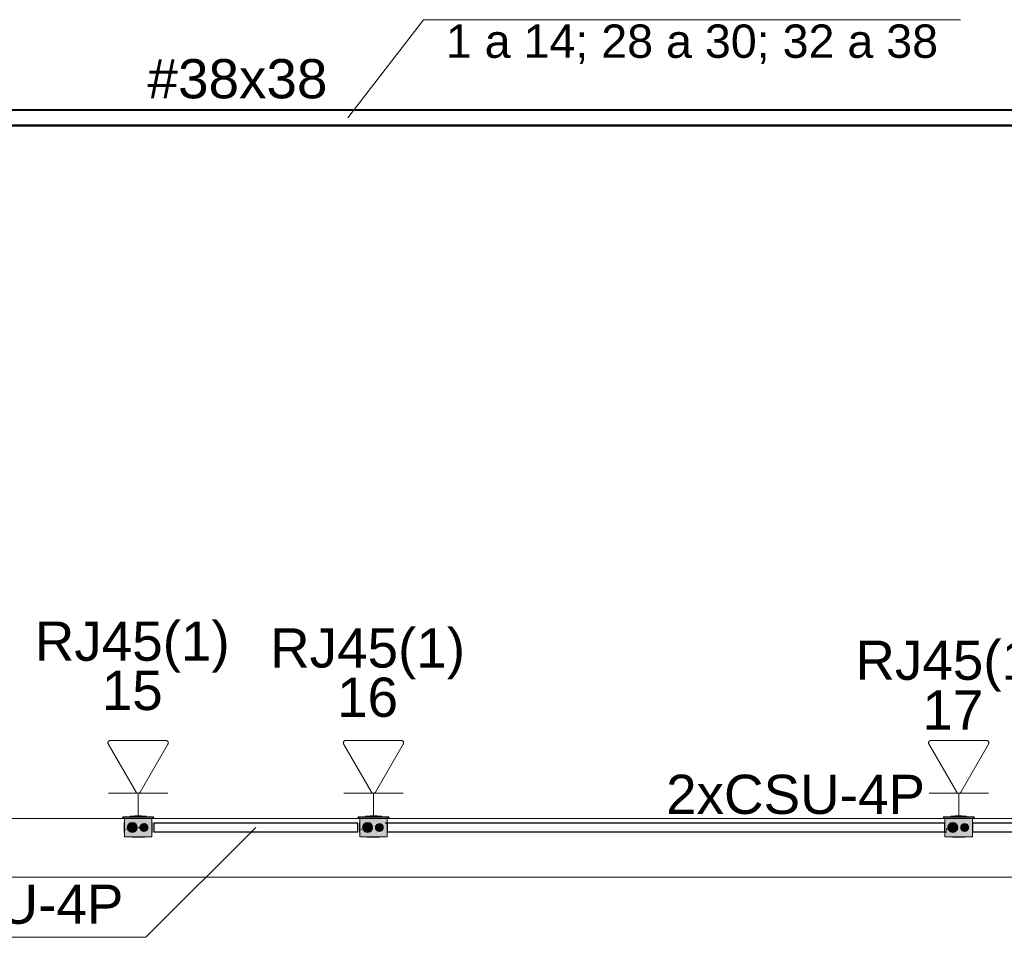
# Model space of a CAD drawing. Header units: millimetres. Extents: x 4476663 to 4477054, y -30323851 to -30323414.
# Tile 108 of 256: x 4476938.38 to 4476943.4, y -30323787.91 to -30323783.23. Entities that reach past the tile are written whole.
import ezdxf

# ---------------------------------------------------------------- set-up
doc = ezdxf.new("R2010")
doc.units = ezdxf.units.MM
doc.linetypes.add('NULL', pattern=[0])
for name, color, linetype, lineweight in [('CE-Caixa', 9, 'Continuous', 18), ('CE-Condutos (Baixa)', 6, 'Continuous', 25), ('CE-Condutos (Teto)', 1, 'Continuous', 25), ('CE-PT Dados', 7, 'Continuous', 5), ('CE-Textos conduto', 7, 'Continuous', 9), ('CE-Textos fios', 7, 'Continuous', 9), ('IFC-Caixa de passagem-Contorno', 44, 'Continuous', 5), ('IFC-Parede-Contorno', 42, 'Continuous', 5), ('Textos', 7, 'Continuous', 9)]:
    doc.layers.add(name, color=color, linetype=linetype, lineweight=lineweight)
doc.styles.add('ARIAL', font='arial.ttf')

msp = doc.modelspace()

# ---------------------------------------------------------------- hatches: boundary and pattern name
at = {"layer": 'CE-Caixa', "linetype": 'Continuous'}
for points in [[(4476939.0561, -30323787.2918), (4476938.9101, -30323787.2918), (4476938.9031, -30323787.2978), (4476939.0631, -30323787.2978)], [(4476938.9131, -30323787.2978), (4476938.9131, -30323787.3928), (4476938.9455, -30323787.3708), (4476938.9313, -30323787.3598), (4476938.9368, -30323787.3354), (4476938.9424, -30323787.3346), (4476938.9531, -30323787.3203), (4476938.9656, -30323787.3316), (4476938.9727, -30323787.3306), (4476938.9666, -30323787.356), (4476938.9956, -30323787.3357), (4476939.0531, -30323787.2978)], [(4476938.9817, -30323787.3462), (4476938.9131, -30323787.3928), (4476939.0531, -30323787.3928), (4476939.0531, -30323787.2978), (4476939.0199, -30323787.3203), (4476939.0187, -30323787.3646), (4476938.9921, -30323787.3528)], [(4476938.9595, -30323787.3694), (4476938.9747, -30323787.3578), (4476938.9772, -30323787.3388), (4476938.9656, -30323787.3236), (4476938.9466, -30323787.3211), (4476938.9314, -30323787.3328), (4476938.9289, -30323787.3518), (4476938.9406, -30323787.3669)], [(4476939.0127, -30323787.2918), (4476939.0235, -30323787.2878), (4476938.9427, -30323787.2878), (4476938.9427, -30323787.2918)], [(4476938.9656, -30323787.2878), (4476938.9984, -30323787.2878), (4476939.0006, -30323787.2858), (4476938.9656, -30323787.2858)], [(4476938.9817, -30323787.3462), (4476938.9921, -30323787.3528), (4476939.0151, -30323787.3236)], [(4476939.0304, -30323787.3553), (4476939.0304, -30323787.3353), (4476939.0131, -30323787.3253), (4476938.9958, -30323787.3353), (4476938.9958, -30323787.3553), (4476939.0131, -30323787.3653)], [(4476939.0185, -30323787.3646), (4476939.0199, -30323787.3203), (4476939.0151, -30323787.3236)], [(4476940.2555, -30323787.2918), (4476940.1095, -30323787.2918), (4476940.1026, -30323787.2978), (4476940.2626, -30323787.2978)], [(4476940.207, -30323787.3199), (4476940.2118, -30323787.3254), (4476940.2525, -30323787.2978), (4476940.1125, -30323787.2978), (4476940.1125, -30323787.3928), (4476940.145, -30323787.3708), (4476940.1292, -30323787.3625), (4476940.1362, -30323787.3354), (4476940.1418, -30323787.3346), (4476940.1525, -30323787.3203), (4476940.165, -30323787.3316), (4476940.1721, -30323787.3306), (4476940.166, -30323787.356), (4476940.1929, -30323787.3382), (4476940.1908, -30323787.3282)], [(4476940.2023, -30323787.3782), (4476940.1608, -30323787.3703), (4476940.2087, -30323787.3828), (4476940.1891, -30323787.3883), (4476940.1832, -30323787.3928), (4476940.2525, -30323787.3928), (4476940.2525, -30323787.2978), (4476940.1497, -30323787.3676), (4476940.2089, -30323787.3676), (4476940.2297, -30323787.3554), (4476940.1992, -30323787.3601), (4476940.231, -30323787.3524), (4476940.2089, -30323787.3676), (4476940.1497, -30323787.3676), (4476940.1125, -30323787.3928), (4476940.1832, -30323787.3928), (4476940.2083, -30323787.3833), (4476940.1608, -30323787.3703), (4476940.2023, -30323787.3782), (4476940.2095, -30323787.3726), (4476940.2354, -30323787.3676)], [(4476940.159, -30323787.3694), (4476940.1741, -30323787.3578), (4476940.1766, -30323787.3388), (4476940.165, -30323787.3236), (4476940.146, -30323787.3211), (4476940.1308, -30323787.3328), (4476940.1283, -30323787.3518), (4476940.14, -30323787.3669)], [(4476940.1935, -30323787.2918), (4476940.2229, -30323787.2878), (4476940.1421, -30323787.2878), (4476940.1421, -30323787.2918)], [(4476940.165, -30323787.2878), (4476940.1978, -30323787.2878), (4476940.2, -30323787.2858), (4476940.165, -30323787.2858)], [(4476940.2298, -30323787.3553), (4476940.2298, -30323787.3353), (4476940.2125, -30323787.3253), (4476940.1952, -30323787.3353), (4476940.1952, -30323787.3553), (4476940.2125, -30323787.3653)], [(4476943.2381, -30323787.2918), (4476943.0921, -30323787.2918), (4476943.0852, -30323787.2978), (4476943.2452, -30323787.2978)], [(4476943.1818, -30323787.3601), (4476943.2136, -30323787.3524), (4476943.22, -30323787.308), (4476943.1323, -30323787.3676), (4476943.1247, -30323787.3676), (4476943.1247, -30323787.3551), (4476943.1131, -30323787.3361), (4476943.1247, -30323787.3346), (4476943.1247, -30323787.323), (4476943.1476, -30323787.323), (4476943.1495, -30323787.3553), (4476943.1755, -30323787.3382), (4476943.181, -30323787.3312), (4476943.2351, -30323787.2978), (4476943.1995, -30323787.3169), (4476943.1476, -30323787.3178), (4476943.1573, -30323787.3203), (4476943.1984, -30323787.3178), (4476943.2351, -30323787.2978), (4476943.0951, -30323787.2978), (4476943.0951, -30323787.3928), (4476943.1659, -30323787.3928), (4476943.2211, -30323787.3905), (4476943.2195, -30323787.3781), (4476943.2049, -30323787.3778), (4476943.2252, -30323787.3858), (4476943.1969, -30323787.3928), (4476943.2351, -30323787.3928), (4476943.2351, -30323787.3005), (4476943.22, -30323787.308), (4476943.2138, -30323787.3552), (4476943.1818, -30323787.3601), (4476943.1916, -30323787.3676)], [(4476943.1416, -30323787.3694), (4476943.1568, -30323787.3578), (4476943.1593, -30323787.3388), (4476943.1476, -30323787.3236), (4476943.1286, -30323787.3211), (4476943.1135, -30323787.3328), (4476943.111, -30323787.3518), (4476943.1226, -30323787.3669)], [(4476943.1247, -30323787.2878), (4476943.1247, -30323787.2918), (4476943.1761, -30323787.2918), (4476943.2055, -30323787.2878)], [(4476943.1476, -30323787.2878), (4476943.1804, -30323787.2878), (4476943.1826, -30323787.2858), (4476943.1476, -30323787.2858)], [(4476943.2124, -30323787.3553), (4476943.2124, -30323787.3353), (4476943.1951, -30323787.3253), (4476943.1778, -30323787.3353), (4476943.1778, -30323787.3553), (4476943.1951, -30323787.3653)]]:
    msp.add_hatch(color=163, dxfattribs=at).paths.add_polyline_path(points)

# ---------------------------------------------------------------- linework, layer by layer
at = {"layer": 'CE-Caixa'}
for p, q in [((4476938.9101, -30323787.2918), (4476938.9031, -30323787.2978)), ((4476938.9031, -30323787.2978), (4476938.9131, -30323787.2978)), ((4476938.9427, -30323787.2918), (4476938.9101, -30323787.2918)), ((4476938.9115, -30323787.3203), (4476938.9115, -30323787.3211)), ((4476938.9131, -30323787.3203), (4476938.9115, -30323787.3203)), ((4476938.9115, -30323787.3211), (4476938.9115, -30323787.3236)), ((4476938.9115, -30323787.3236), (4476938.9115, -30323787.3276)), ((4476938.9115, -30323787.3276), (4476938.9115, -30323787.3328)), ((4476938.9131, -30323787.2978), (4476938.9427, -30323787.2978)), ((4476938.9131, -30323787.2978), (4476938.9131, -30323787.3121)), ((4476938.9207, -30323787.2978), (4476938.9131, -30323787.2978)), ((4476938.9131, -30323787.3121), (4476938.9131, -30323787.3178)), ((4476938.9131, -30323787.3178), (4476938.9131, -30323787.3203)), ((4476938.9131, -30323787.3203), (4476938.9131, -30323787.3385)), ((4476938.9427, -30323787.2978), (4476938.9207, -30323787.2978)), ((4476938.9354, -30323787.3276), (4476938.9314, -30323787.3328)), ((4476938.9406, -30323787.3236), (4476938.9354, -30323787.3276)), ((4476938.9466, -30323787.3211), (4476938.9406, -30323787.3236)), ((4476938.9427, -30323787.2878), (4476938.9427, -30323787.2918)), ((4476938.9656, -30323787.2878), (4476938.9427, -30323787.2878)), ((4476938.9656, -30323787.2918), (4476938.9427, -30323787.2918)), ((4476938.9427, -30323787.2978), (4476938.9656, -30323787.2978)), ((4476938.95, -30323787.2978), (4476938.9427, -30323787.2978)), ((4476938.9531, -30323787.3203), (4476938.9466, -30323787.3211)), ((4476938.9656, -30323787.2978), (4476938.95, -30323787.2978)), ((4476938.9595, -30323787.3211), (4476938.9531, -30323787.3203)), ((4476938.9656, -30323787.3236), (4476938.9595, -30323787.3211)), ((4476939.0006, -30323787.2858), (4476938.9656, -30323787.2858)), ((4476938.9656, -30323787.2858), (4476938.9656, -30323787.2878)), ((4476939.0006, -30323787.2878), (4476938.9656, -30323787.2878)), ((4476939.0006, -30323787.2918), (4476938.9656, -30323787.2918)), ((4476938.9656, -30323787.2978), (4476939.0006, -30323787.2978)), ((4476939.0006, -30323787.2978), (4476938.9656, -30323787.2978)), ((4476938.9707, -30323787.3276), (4476938.9656, -30323787.3236)), ((4476938.9747, -30323787.3328), (4476938.9707, -30323787.3276)), ((4476939.0031, -30323787.328), (4476938.9989, -30323787.3312)), ((4476939.0006, -30323787.2878), (4476939.0006, -30323787.2858)), ((4476939.0235, -30323787.2878), (4476939.0006, -30323787.2878)), ((4476939.0235, -30323787.2918), (4476939.0006, -30323787.2918)), ((4476939.0006, -30323787.2978), (4476939.0235, -30323787.2978)), ((4476939.0113, -30323787.2978), (4476939.0006, -30323787.2978)), ((4476939.0079, -30323787.326), (4476939.0031, -30323787.328)), ((4476939.0131, -30323787.3253), (4476939.0079, -30323787.326)), ((4476939.0235, -30323787.2978), (4476939.0113, -30323787.2978)), ((4476939.0182, -30323787.326), (4476939.0131, -30323787.3253)), ((4476939.0231, -30323787.328), (4476939.0182, -30323787.326)), ((4476939.0272, -30323787.3312), (4476939.0231, -30323787.328)), ((4476939.0235, -30323787.2918), (4476939.0235, -30323787.2878)), ((4476939.0561, -30323787.2918), (4476939.0235, -30323787.2918)), ((4476939.0235, -30323787.2978), (4476939.0531, -30323787.2978)), ((4476939.0245, -30323787.2978), (4476939.0235, -30323787.2978)), ((4476939.0423, -30323787.2978), (4476939.0245, -30323787.2978)), ((4476939.0531, -30323787.2978), (4476939.0423, -30323787.2978)), ((4476939.0531, -30323787.2978), (4476939.0631, -30323787.2978)), ((4476939.0531, -30323787.3005), (4476939.0531, -30323787.2978)), ((4476939.0531, -30323787.3203), (4476939.0531, -30323787.3005)), ((4476939.0531, -30323787.3258), (4476939.0531, -30323787.3203)), ((4476939.0547, -30323787.3203), (4476939.0531, -30323787.3203)), ((4476939.0531, -30323787.3396), (4476939.0531, -30323787.3258)), ((4476939.0547, -30323787.3211), (4476939.0547, -30323787.3203)), ((4476939.0547, -30323787.3236), (4476939.0547, -30323787.3211)), ((4476939.0547, -30323787.3276), (4476939.0547, -30323787.3236)), ((4476939.0547, -30323787.3328), (4476939.0547, -30323787.3276)), ((4476939.0631, -30323787.2978), (4476939.0561, -30323787.2918)), ((4476940.1095, -30323787.2918), (4476940.1026, -30323787.2978)), ((4476940.1026, -30323787.2978), (4476940.1125, -30323787.2978)), ((4476940.1421, -30323787.2918), (4476940.1095, -30323787.2918)), ((4476940.1109, -30323787.3203), (4476940.1109, -30323787.3211)), ((4476940.1125, -30323787.3203), (4476940.1109, -30323787.3203)), ((4476940.1109, -30323787.3211), (4476940.1109, -30323787.3236)), ((4476940.1109, -30323787.3236), (4476940.1109, -30323787.3276)), ((4476940.1109, -30323787.3276), (4476940.1109, -30323787.3328)), ((4476940.1125, -30323787.2978), (4476940.1421, -30323787.2978)), ((4476940.1125, -30323787.2978), (4476940.1125, -30323787.3121)), ((4476940.1201, -30323787.2978), (4476940.1125, -30323787.2978)), ((4476940.1125, -30323787.3121), (4476940.1125, -30323787.3178)), ((4476940.1125, -30323787.3178), (4476940.1125, -30323787.3203)), ((4476940.1125, -30323787.3203), (4476940.1125, -30323787.3385)), ((4476940.1421, -30323787.2978), (4476940.1201, -30323787.2978)), ((4476940.1348, -30323787.3276), (4476940.1308, -30323787.3328)), ((4476940.14, -30323787.3236), (4476940.1348, -30323787.3276)), ((4476940.146, -30323787.3211), (4476940.14, -30323787.3236)), ((4476940.1421, -30323787.2878), (4476940.1421, -30323787.2918)), ((4476940.165, -30323787.2878), (4476940.1421, -30323787.2878)), ((4476940.165, -30323787.2918), (4476940.1421, -30323787.2918)), ((4476940.1421, -30323787.2978), (4476940.165, -30323787.2978)), ((4476940.1494, -30323787.2978), (4476940.1421, -30323787.2978)), ((4476940.1525, -30323787.3203), (4476940.146, -30323787.3211)), ((4476940.165, -30323787.2978), (4476940.1494, -30323787.2978)), ((4476940.159, -30323787.3211), (4476940.1525, -30323787.3203)), ((4476940.165, -30323787.3236), (4476940.159, -30323787.3211)), ((4476940.2, -30323787.2858), (4476940.165, -30323787.2858)), ((4476940.165, -30323787.2858), (4476940.165, -30323787.2878)), ((4476940.2, -30323787.2878), (4476940.165, -30323787.2878)), ((4476940.2, -30323787.2918), (4476940.165, -30323787.2918)), ((4476940.165, -30323787.2978), (4476940.2, -30323787.2978)), ((4476940.2, -30323787.2978), (4476940.165, -30323787.2978)), ((4476940.1702, -30323787.3276), (4476940.165, -30323787.3236)), ((4476940.1741, -30323787.3328), (4476940.1702, -30323787.3276)), ((4476940.2025, -30323787.328), (4476940.1983, -30323787.3312)), ((4476940.2, -30323787.2878), (4476940.2, -30323787.2858)), ((4476940.2229, -30323787.2878), (4476940.2, -30323787.2878)), ((4476940.2229, -30323787.2918), (4476940.2, -30323787.2918)), ((4476940.2, -30323787.2978), (4476940.2229, -30323787.2978)), ((4476940.2107, -30323787.2978), (4476940.2, -30323787.2978)), ((4476940.2073, -30323787.326), (4476940.2025, -30323787.328)), ((4476940.2125, -30323787.3253), (4476940.2073, -30323787.326)), ((4476940.2229, -30323787.2978), (4476940.2107, -30323787.2978)), ((4476940.2177, -30323787.326), (4476940.2125, -30323787.3253)), ((4476940.2225, -30323787.328), (4476940.2177, -30323787.326)), ((4476940.2266, -30323787.3312), (4476940.2225, -30323787.328)), ((4476940.2229, -30323787.2918), (4476940.2229, -30323787.2878)), ((4476940.2555, -30323787.2918), (4476940.2229, -30323787.2918)), ((4476940.2229, -30323787.2978), (4476940.2525, -30323787.2978)), ((4476940.224, -30323787.2978), (4476940.2229, -30323787.2978)), ((4476940.2417, -30323787.2978), (4476940.224, -30323787.2978)), ((4476940.2525, -30323787.2978), (4476940.2417, -30323787.2978)), ((4476940.2525, -30323787.2978), (4476940.2626, -30323787.2978)), ((4476940.2525, -30323787.3006), (4476940.2525, -30323787.2978)), ((4476940.2525, -30323787.3203), (4476940.2525, -30323787.3006)), ((4476940.2525, -30323787.323), (4476940.2525, -30323787.3203)), ((4476940.2541, -30323787.3203), (4476940.2525, -30323787.3203)), ((4476940.2525, -30323787.3258), (4476940.2525, -30323787.323)), ((4476940.2525, -30323787.3396), (4476940.2525, -30323787.3258)), ((4476940.2541, -30323787.3211), (4476940.2541, -30323787.3203)), ((4476940.2541, -30323787.323), (4476940.2541, -30323787.3211)), ((4476940.2541, -30323787.3236), (4476940.2541, -30323787.323)), ((4476940.2541, -30323787.3276), (4476940.2541, -30323787.3236)), ((4476940.2541, -30323787.3328), (4476940.2541, -30323787.3276)), ((4476940.2626, -30323787.2978), (4476940.2555, -30323787.2918)), ((4476943.0921, -30323787.2918), (4476943.0852, -30323787.2978)), ((4476943.0852, -30323787.2978), (4476943.0951, -30323787.2978)), ((4476943.1247, -30323787.2918), (4476943.0921, -30323787.2918)), ((4476943.0935, -30323787.3203), (4476943.0935, -30323787.3211)), ((4476943.0951, -30323787.3203), (4476943.0935, -30323787.3203)), ((4476943.0935, -30323787.3211), (4476943.0935, -30323787.323)), ((4476943.0935, -30323787.323), (4476943.0935, -30323787.3236)), ((4476943.0935, -30323787.3236), (4476943.0935, -30323787.3276)), ((4476943.0935, -30323787.3276), (4476943.0935, -30323787.3328)), ((4476943.0951, -30323787.2978), (4476943.1247, -30323787.2978)), ((4476943.1027, -30323787.2978), (4476943.0951, -30323787.2978)), ((4476943.0951, -30323787.2978), (4476943.0951, -30323787.3121)), ((4476943.0951, -30323787.3121), (4476943.0951, -30323787.3178)), ((4476943.0951, -30323787.3178), (4476943.0951, -30323787.3203)), ((4476943.0951, -30323787.3203), (4476943.0951, -30323787.323)), ((4476943.0951, -30323787.323), (4476943.0951, -30323787.3385)), ((4476943.1052, -30323787.2978), (4476943.1027, -30323787.2978)), ((4476943.1247, -30323787.2978), (4476943.1052, -30323787.2978)), ((4476943.1174, -30323787.3276), (4476943.1135, -30323787.3328)), ((4476943.1226, -30323787.3236), (4476943.1174, -30323787.3276)), ((4476943.1286, -30323787.3211), (4476943.1226, -30323787.3236)), ((4476943.1247, -30323787.2878), (4476943.1247, -30323787.2918)), ((4476943.1476, -30323787.2878), (4476943.1247, -30323787.2878)), ((4476943.1476, -30323787.2918), (4476943.1247, -30323787.2918)), ((4476943.1247, -30323787.2978), (4476943.1476, -30323787.2978)), ((4476943.132, -30323787.2978), (4476943.1247, -30323787.2978)), ((4476943.1351, -30323787.3203), (4476943.1286, -30323787.3211)), ((4476943.1476, -30323787.2978), (4476943.132, -30323787.2978)), ((4476943.1416, -30323787.3211), (4476943.1351, -30323787.3203)), ((4476943.1476, -30323787.3236), (4476943.1416, -30323787.3211)), ((4476943.1826, -30323787.2858), (4476943.1476, -30323787.2858)), ((4476943.1476, -30323787.2858), (4476943.1476, -30323787.2878)), ((4476943.1826, -30323787.2878), (4476943.1476, -30323787.2878)), ((4476943.1826, -30323787.2918), (4476943.1476, -30323787.2918)), ((4476943.1476, -30323787.2978), (4476943.1826, -30323787.2978)), ((4476943.1826, -30323787.2978), (4476943.1476, -30323787.2978)), ((4476943.1528, -30323787.3276), (4476943.1476, -30323787.3236)), ((4476943.1568, -30323787.3328), (4476943.1528, -30323787.3276)), ((4476943.1851, -30323787.328), (4476943.181, -30323787.3312)), ((4476943.1826, -30323787.2878), (4476943.1826, -30323787.2858)), ((4476943.2055, -30323787.2878), (4476943.1826, -30323787.2878)), ((4476943.2055, -30323787.2918), (4476943.1826, -30323787.2918)), ((4476943.1826, -30323787.2978), (4476943.2055, -30323787.2978)), ((4476943.1933, -30323787.2978), (4476943.1826, -30323787.2978)), ((4476943.1899, -30323787.326), (4476943.1851, -30323787.328)), ((4476943.1951, -30323787.3253), (4476943.1899, -30323787.326)), ((4476943.2055, -30323787.2978), (4476943.1933, -30323787.2978)), ((4476943.2003, -30323787.326), (4476943.1951, -30323787.3253)), ((4476943.2051, -30323787.328), (4476943.2003, -30323787.326)), ((4476943.2093, -30323787.3312), (4476943.2051, -30323787.328)), ((4476943.2055, -30323787.2918), (4476943.2055, -30323787.2878)), ((4476943.2381, -30323787.2918), (4476943.2055, -30323787.2918)), ((4476943.2055, -30323787.2978), (4476943.2351, -30323787.2978)), ((4476943.2066, -30323787.2978), (4476943.2055, -30323787.2978)), ((4476943.2244, -30323787.2978), (4476943.2066, -30323787.2978)), ((4476943.2351, -30323787.2978), (4476943.2244, -30323787.2978)), ((4476943.2351, -30323787.2978), (4476943.2452, -30323787.2978)), ((4476943.2351, -30323787.3005), (4476943.2351, -30323787.2978)), ((4476943.2351, -30323787.3203), (4476943.2351, -30323787.3005)), ((4476943.2351, -30323787.323), (4476943.2351, -30323787.3203)), ((4476943.2367, -30323787.3203), (4476943.2351, -30323787.3203)), ((4476943.2351, -30323787.3258), (4476943.2351, -30323787.323)), ((4476943.2351, -30323787.3396), (4476943.2351, -30323787.3258)), ((4476943.2367, -30323787.3211), (4476943.2367, -30323787.3203)), ((4476943.2367, -30323787.323), (4476943.2367, -30323787.3211)), ((4476943.2367, -30323787.3236), (4476943.2367, -30323787.323)), ((4476943.2367, -30323787.3276), (4476943.2367, -30323787.3236)), ((4476943.2367, -30323787.3328), (4476943.2367, -30323787.3276)), ((4476943.2452, -30323787.2978), (4476943.2381, -30323787.2918)), ((4476938.9115, -30323787.3328), (4476938.9115, -30323787.3388)), ((4476938.9115, -30323787.3388), (4476938.9115, -30323787.3453)), ((4476938.9115, -30323787.3453), (4476938.9115, -30323787.3518)), ((4476938.9115, -30323787.3518), (4476938.9115, -30323787.3578)), ((4476938.9115, -30323787.3578), (4476938.9115, -30323787.363)), ((4476938.9115, -30323787.363), (4476938.9115, -30323787.3669)), ((4476938.9115, -30323787.3669), (4476938.9115, -30323787.3694)), ((4476938.9115, -30323787.3694), (4476938.9115, -30323787.3703)), ((4476938.9115, -30323787.3703), (4476938.9131, -30323787.3703)), ((4476938.9131, -30323787.3385), (4476938.9131, -30323787.3458)), ((4476938.9131, -30323787.3458), (4476938.9131, -30323787.3555)), ((4476938.9131, -30323787.3555), (4476938.9131, -30323787.3651)), ((4476938.9131, -30323787.3651), (4476938.9131, -30323787.3703)), ((4476938.9131, -30323787.3703), (4476938.9131, -30323787.3928)), ((4476938.9207, -30323787.3578), (4476938.9207, -30323787.3518)), ((4476938.9289, -30323787.3388), (4476938.9281, -30323787.3453)), ((4476938.9281, -30323787.3453), (4476938.9289, -30323787.3518)), ((4476938.9314, -30323787.3328), (4476938.9289, -30323787.3388)), ((4476938.9289, -30323787.3518), (4476938.9314, -30323787.3578)), ((4476938.9314, -30323787.3578), (4476938.9354, -30323787.363)), ((4476938.9354, -30323787.363), (4476938.9406, -30323787.3669)), ((4476938.9406, -30323787.3669), (4476938.9466, -30323787.3694)), ((4476938.9466, -30323787.3694), (4476938.9531, -30323787.3703)), ((4476938.9531, -30323787.3703), (4476938.9595, -30323787.3694)), ((4476938.9595, -30323787.3694), (4476938.9656, -30323787.3669)), ((4476938.9656, -30323787.3669), (4476938.9707, -30323787.363)), ((4476938.9707, -30323787.363), (4476938.9747, -30323787.3578)), ((4476938.9772, -30323787.3388), (4476938.9747, -30323787.3328)), ((4476938.9747, -30323787.3578), (4476938.9772, -30323787.3518)), ((4476938.9781, -30323787.3453), (4476938.9772, -30323787.3388)), ((4476938.9772, -30323787.3518), (4476938.9781, -30323787.3453)), ((4476938.9938, -30323787.3401), (4476938.9931, -30323787.3453)), ((4476938.9931, -30323787.3453), (4476938.9938, -30323787.3505)), ((4476938.9958, -30323787.3353), (4476938.9938, -30323787.3401)), ((4476938.9938, -30323787.3505), (4476938.9958, -30323787.3553)), ((4476938.9989, -30323787.3312), (4476938.9958, -30323787.3353)), ((4476938.9958, -30323787.3553), (4476938.9989, -30323787.3594)), ((4476938.9989, -30323787.3594), (4476939.0031, -30323787.3626)), ((4476939.0031, -30323787.3626), (4476939.0079, -30323787.3646)), ((4476939.0079, -30323787.3646), (4476939.0131, -30323787.3653)), ((4476939.0131, -30323787.3653), (4476939.0182, -30323787.3646)), ((4476939.0182, -30323787.3646), (4476939.0231, -30323787.3626)), ((4476939.0231, -30323787.3626), (4476939.0272, -30323787.3594)), ((4476939.0304, -30323787.3353), (4476939.0272, -30323787.3312)), ((4476939.0272, -30323787.3594), (4476939.0304, -30323787.3553)), ((4476939.0324, -30323787.3401), (4476939.0304, -30323787.3353)), ((4476939.0304, -30323787.3553), (4476939.0324, -30323787.3505)), ((4476939.0331, -30323787.3453), (4476939.0324, -30323787.3401)), ((4476939.0324, -30323787.3505), (4476939.0331, -30323787.3453)), ((4476939.0531, -30323787.36), (4476939.0531, -30323787.3396)), ((4476939.0531, -30323787.3703), (4476939.0531, -30323787.36)), ((4476939.0531, -30323787.3858), (4476939.0531, -30323787.3703)), ((4476939.0531, -30323787.3703), (4476939.0547, -30323787.3703)), ((4476939.0547, -30323787.3388), (4476939.0547, -30323787.3328)), ((4476939.0547, -30323787.3453), (4476939.0547, -30323787.3388)), ((4476939.0547, -30323787.3518), (4476939.0547, -30323787.3453)), ((4476939.0547, -30323787.3578), (4476939.0547, -30323787.3518)), ((4476939.0547, -30323787.363), (4476939.0547, -30323787.3578)), ((4476939.0547, -30323787.3669), (4476939.0547, -30323787.363)), ((4476939.0547, -30323787.3694), (4476939.0547, -30323787.3669)), ((4476939.0547, -30323787.3703), (4476939.0547, -30323787.3694)), ((4476940.1109, -30323787.3328), (4476940.1109, -30323787.3388)), ((4476940.1109, -30323787.3388), (4476940.1109, -30323787.3453)), ((4476940.1109, -30323787.3453), (4476940.1109, -30323787.3518)), ((4476940.1109, -30323787.3518), (4476940.1109, -30323787.3578)), ((4476940.1109, -30323787.3578), (4476940.1109, -30323787.363)), ((4476940.1109, -30323787.363), (4476940.1109, -30323787.3669)), ((4476940.1109, -30323787.3669), (4476940.1109, -30323787.3694)), ((4476940.1109, -30323787.3694), (4476940.1109, -30323787.3703)), ((4476940.1109, -30323787.3703), (4476940.1125, -30323787.3703)), ((4476940.1125, -30323787.3385), (4476940.1125, -30323787.3458)), ((4476940.1125, -30323787.3458), (4476940.1125, -30323787.3555)), ((4476940.1125, -30323787.3555), (4476940.1125, -30323787.3651)), ((4476940.1125, -30323787.3651), (4476940.1125, -30323787.3703)), ((4476940.1125, -30323787.3703), (4476940.1125, -30323787.3928)), ((4476940.1201, -30323787.3578), (4476940.1201, -30323787.3518)), ((4476940.1283, -30323787.3388), (4476940.1275, -30323787.3453)), ((4476940.1275, -30323787.3453), (4476940.1283, -30323787.3518)), ((4476940.1308, -30323787.3328), (4476940.1283, -30323787.3388)), ((4476940.1283, -30323787.3518), (4476940.1308, -30323787.3578)), ((4476940.1308, -30323787.3578), (4476940.1348, -30323787.363)), ((4476940.1348, -30323787.363), (4476940.14, -30323787.3669)), ((4476940.14, -30323787.3669), (4476940.146, -30323787.3694)), ((4476940.146, -30323787.3694), (4476940.1525, -30323787.3703)), ((4476940.1525, -30323787.3703), (4476940.159, -30323787.3694)), ((4476940.159, -30323787.3694), (4476940.165, -30323787.3669)), ((4476940.165, -30323787.3669), (4476940.1702, -30323787.363)), ((4476940.1702, -30323787.363), (4476940.1741, -30323787.3578)), ((4476940.1766, -30323787.3388), (4476940.1741, -30323787.3328)), ((4476940.1741, -30323787.3578), (4476940.1766, -30323787.3518)), ((4476940.1775, -30323787.3453), (4476940.1766, -30323787.3388)), ((4476940.1766, -30323787.3518), (4476940.1775, -30323787.3453)), ((4476940.1932, -30323787.3401), (4476940.1925, -30323787.3453)), ((4476940.1925, -30323787.3453), (4476940.1932, -30323787.3505)), ((4476940.1952, -30323787.3353), (4476940.1932, -30323787.3401)), ((4476940.1932, -30323787.3505), (4476940.1952, -30323787.3553)), ((4476940.1983, -30323787.3312), (4476940.1952, -30323787.3353)), ((4476940.1952, -30323787.3553), (4476940.1983, -30323787.3594)), ((4476940.1983, -30323787.3594), (4476940.2025, -30323787.3626)), ((4476940.2025, -30323787.3626), (4476940.2073, -30323787.3646)), ((4476940.2073, -30323787.3646), (4476940.2125, -30323787.3653)), ((4476940.2125, -30323787.3653), (4476940.2177, -30323787.3646)), ((4476940.2177, -30323787.3646), (4476940.2225, -30323787.3626)), ((4476940.2225, -30323787.3626), (4476940.2266, -30323787.3594)), ((4476940.2298, -30323787.3353), (4476940.2266, -30323787.3312)), ((4476940.2266, -30323787.3594), (4476940.2298, -30323787.3553)), ((4476940.2318, -30323787.3401), (4476940.2298, -30323787.3353)), ((4476940.2298, -30323787.3553), (4476940.2318, -30323787.3505)), ((4476940.2325, -30323787.3453), (4476940.2318, -30323787.3401)), ((4476940.2318, -30323787.3505), (4476940.2325, -30323787.3453)), ((4476940.2525, -30323787.3676), (4476940.2525, -30323787.3396)), ((4476940.2525, -30323787.3703), (4476940.2525, -30323787.3676)), ((4476940.2525, -30323787.3858), (4476940.2525, -30323787.3703)), ((4476940.2525, -30323787.3703), (4476940.2541, -30323787.3703)), ((4476940.2541, -30323787.3388), (4476940.2541, -30323787.3328)), ((4476940.2541, -30323787.3453), (4476940.2541, -30323787.3388)), ((4476940.2541, -30323787.3518), (4476940.2541, -30323787.3453)), ((4476940.2541, -30323787.3578), (4476940.2541, -30323787.3518)), ((4476940.2541, -30323787.363), (4476940.2541, -30323787.3578)), ((4476940.2541, -30323787.3669), (4476940.2541, -30323787.363)), ((4476940.2541, -30323787.3676), (4476940.2541, -30323787.3669)), ((4476940.2541, -30323787.3694), (4476940.2541, -30323787.3676)), ((4476940.2541, -30323787.3703), (4476940.2541, -30323787.3694)), ((4476943.0935, -30323787.3328), (4476943.0935, -30323787.3388)), ((4476943.0935, -30323787.3388), (4476943.0935, -30323787.3453)), ((4476943.0935, -30323787.3453), (4476943.0935, -30323787.3518)), ((4476943.0935, -30323787.3518), (4476943.0935, -30323787.3578)), ((4476943.0935, -30323787.3578), (4476943.0935, -30323787.363)), ((4476943.0935, -30323787.363), (4476943.0935, -30323787.3669)), ((4476943.0935, -30323787.3669), (4476943.0935, -30323787.3676)), ((4476943.0935, -30323787.3676), (4476943.0935, -30323787.3694)), ((4476943.0935, -30323787.3694), (4476943.0935, -30323787.3703)), ((4476943.0935, -30323787.3703), (4476943.0951, -30323787.3703)), ((4476943.0951, -30323787.3385), (4476943.0951, -30323787.3652)), ((4476943.0951, -30323787.3652), (4476943.0951, -30323787.3676)), ((4476943.0951, -30323787.3676), (4476943.0951, -30323787.3703)), ((4476943.0951, -30323787.3703), (4476943.0951, -30323787.3928)), ((4476943.111, -30323787.3388), (4476943.1101, -30323787.3453)), ((4476943.1101, -30323787.3453), (4476943.111, -30323787.3518)), ((4476943.1135, -30323787.3328), (4476943.111, -30323787.3388)), ((4476943.111, -30323787.3518), (4476943.1135, -30323787.3578)), ((4476943.1135, -30323787.3578), (4476943.1174, -30323787.363)), ((4476943.1174, -30323787.363), (4476943.1226, -30323787.3669)), ((4476943.1226, -30323787.3669), (4476943.1286, -30323787.3694)), ((4476943.1286, -30323787.3694), (4476943.1351, -30323787.3703)), ((4476943.1351, -30323787.3703), (4476943.1416, -30323787.3694)), ((4476943.1416, -30323787.3694), (4476943.1476, -30323787.3669)), ((4476943.1476, -30323787.3669), (4476943.1528, -30323787.363)), ((4476943.1528, -30323787.363), (4476943.1568, -30323787.3578)), ((4476943.1593, -30323787.3388), (4476943.1568, -30323787.3328)), ((4476943.1568, -30323787.3578), (4476943.1593, -30323787.3518)), ((4476943.1601, -30323787.3453), (4476943.1593, -30323787.3388)), ((4476943.1593, -30323787.3518), (4476943.1601, -30323787.3453)), ((4476943.1758, -30323787.3401), (4476943.1751, -30323787.3453)), ((4476943.1751, -30323787.3453), (4476943.1758, -30323787.3505)), ((4476943.1778, -30323787.3353), (4476943.1758, -30323787.3401)), ((4476943.1758, -30323787.3505), (4476943.1778, -30323787.3553)), ((4476943.181, -30323787.3312), (4476943.1778, -30323787.3353)), ((4476943.1778, -30323787.3553), (4476943.181, -30323787.3594)), ((4476943.181, -30323787.3594), (4476943.1851, -30323787.3626)), ((4476943.1851, -30323787.3626), (4476943.1899, -30323787.3646)), ((4476943.1899, -30323787.3646), (4476943.1951, -30323787.3653)), ((4476943.1951, -30323787.3653), (4476943.2003, -30323787.3646)), ((4476943.2003, -30323787.3646), (4476943.2051, -30323787.3626)), ((4476943.2051, -30323787.3626), (4476943.2093, -30323787.3594)), ((4476943.2124, -30323787.3353), (4476943.2093, -30323787.3312)), ((4476943.2093, -30323787.3594), (4476943.2124, -30323787.3553)), ((4476943.2144, -30323787.3401), (4476943.2124, -30323787.3353)), ((4476943.2124, -30323787.3553), (4476943.2144, -30323787.3505)), ((4476943.2151, -30323787.3453), (4476943.2144, -30323787.3401)), ((4476943.2144, -30323787.3505), (4476943.2151, -30323787.3453)), ((4476943.2351, -30323787.3676), (4476943.2351, -30323787.3396)), ((4476943.2351, -30323787.3703), (4476943.2351, -30323787.3676)), ((4476943.2351, -30323787.3858), (4476943.2351, -30323787.3703)), ((4476943.2351, -30323787.3703), (4476943.2367, -30323787.3703)), ((4476943.2367, -30323787.3388), (4476943.2367, -30323787.3328)), ((4476943.2367, -30323787.3453), (4476943.2367, -30323787.3388)), ((4476943.2367, -30323787.3518), (4476943.2367, -30323787.3453)), ((4476943.2367, -30323787.3578), (4476943.2367, -30323787.3518)), ((4476943.2367, -30323787.363), (4476943.2367, -30323787.3578)), ((4476943.2367, -30323787.3669), (4476943.2367, -30323787.363)), ((4476943.2367, -30323787.3676), (4476943.2367, -30323787.3669)), ((4476943.2367, -30323787.3694), (4476943.2367, -30323787.3676)), ((4476943.2367, -30323787.3703), (4476943.2367, -30323787.3694)), ((4476938.9131, -30323787.3928), (4476938.9838, -30323787.3928)), ((4476938.9522, -30323787.3942), (4476938.9554, -30323787.3942)), ((4476938.9554, -30323787.3942), (4476938.9604, -30323787.3942)), ((4476938.9581, -30323787.3942), (4476938.9589, -30323787.3942)), ((4476938.9614, -30323787.3942), (4476938.9654, -30323787.3942)), ((4476938.9654, -30323787.3942), (4476938.9706, -30323787.3942)), ((4476938.9706, -30323787.3942), (4476938.9766, -30323787.3942)), ((4476938.9766, -30323787.3942), (4476938.9831, -30323787.3942)), ((4476938.9831, -30323787.3942), (4476938.9895, -30323787.3942)), ((4476938.9838, -30323787.3928), (4476938.9868, -30323787.3928)), ((4476938.9868, -30323787.3928), (4476939.0016, -30323787.3928)), ((4476938.9895, -30323787.3942), (4476938.9956, -30323787.3942)), ((4476938.9956, -30323787.3942), (4476939.0007, -30323787.3942)), ((4476939.0007, -30323787.3942), (4476939.0047, -30323787.3942)), ((4476939.0016, -30323787.3928), (4476939.0149, -30323787.3928)), ((4476939.0047, -30323787.3942), (4476939.0072, -30323787.3942)), ((4476939.0072, -30323787.3942), (4476939.0081, -30323787.3942)), ((4476939.0108, -30323787.3942), (4476939.014, -30323787.3942)), ((4476939.014, -30323787.3942), (4476939.0151, -30323787.3942)), ((4476939.0149, -30323787.3928), (4476939.0151, -30323787.3928)), ((4476939.0151, -30323787.3928), (4476939.0268, -30323787.3928)), ((4476939.0151, -30323787.3942), (4476939.0151, -30323787.3928)), ((4476939.0268, -30323787.3928), (4476939.0393, -30323787.3928)), ((4476939.0393, -30323787.3928), (4476939.0423, -30323787.3928)), ((4476939.0423, -30323787.3928), (4476939.0455, -30323787.3928)), ((4476939.0455, -30323787.3928), (4476939.0531, -30323787.3928)), ((4476939.0531, -30323787.3901), (4476939.0531, -30323787.3858)), ((4476939.0531, -30323787.3928), (4476939.0531, -30323787.3901)), ((4476940.1125, -30323787.3928), (4476940.1832, -30323787.3928)), ((4476940.1505, -30323787.3942), (4476940.1516, -30323787.3942)), ((4476940.1516, -30323787.3942), (4476940.1548, -30323787.3942)), ((4476940.1548, -30323787.3942), (4476940.1599, -30323787.3942)), ((4476940.1583, -30323787.3942), (4476940.1608, -30323787.3942)), ((4476940.1608, -30323787.3942), (4476940.1648, -30323787.3942)), ((4476940.1648, -30323787.3942), (4476940.17, -30323787.3942)), ((4476940.17, -30323787.3942), (4476940.176, -30323787.3942)), ((4476940.176, -30323787.3942), (4476940.1825, -30323787.3942)), ((4476940.1825, -30323787.3942), (4476940.189, -30323787.3942)), ((4476940.1832, -30323787.3928), (4476940.201, -30323787.3928)), ((4476940.189, -30323787.3942), (4476940.195, -30323787.3942)), ((4476940.195, -30323787.3942), (4476940.2002, -30323787.3942)), ((4476940.2002, -30323787.3942), (4476940.2041, -30323787.3942)), ((4476940.201, -30323787.3928), (4476940.2142, -30323787.3928)), ((4476940.2041, -30323787.3942), (4476940.2066, -30323787.3942)), ((4476940.2051, -30323787.3942), (4476940.2102, -30323787.3942)), ((4476940.2102, -30323787.3942), (4476940.2134, -30323787.3942)), ((4476940.2142, -30323787.3928), (4476940.2263, -30323787.3928)), ((4476940.2263, -30323787.3928), (4476940.2387, -30323787.3928)), ((4476940.2387, -30323787.3928), (4476940.2417, -30323787.3928)), ((4476940.2417, -30323787.3928), (4476940.2426, -30323787.3928)), ((4476940.2426, -30323787.3928), (4476940.2449, -30323787.3928)), ((4476940.2449, -30323787.3928), (4476940.2525, -30323787.3928)), ((4476940.2525, -30323787.3928), (4476940.2525, -30323787.3858)), ((4476943.0951, -30323787.3928), (4476943.1659, -30323787.3928)), ((4476943.1331, -30323787.3942), (4476943.1342, -30323787.3942)), ((4476943.1342, -30323787.3942), (4476943.1374, -30323787.3942)), ((4476943.1374, -30323787.3942), (4476943.1425, -30323787.3942)), ((4476943.141, -30323787.3942), (4476943.1435, -30323787.3942)), ((4476943.1435, -30323787.3942), (4476943.1474, -30323787.3942)), ((4476943.1474, -30323787.3942), (4476943.1526, -30323787.3942)), ((4476943.1526, -30323787.3942), (4476943.1586, -30323787.3942)), ((4476943.1586, -30323787.3942), (4476943.1651, -30323787.3942)), ((4476943.1651, -30323787.3942), (4476943.1716, -30323787.3942)), ((4476943.1659, -30323787.3928), (4476943.1836, -30323787.3928)), ((4476943.1716, -30323787.3942), (4476943.1776, -30323787.3942)), ((4476943.1776, -30323787.3942), (4476943.1828, -30323787.3942)), ((4476943.1828, -30323787.3942), (4476943.1868, -30323787.3942)), ((4476943.1836, -30323787.3928), (4476943.1969, -30323787.3928)), ((4476943.1868, -30323787.3942), (4476943.1893, -30323787.3942)), ((4476943.1877, -30323787.3942), (4476943.1928, -30323787.3942)), ((4476943.1928, -30323787.3942), (4476943.196, -30323787.3942)), ((4476943.1969, -30323787.3928), (4476943.2088, -30323787.3928)), ((4476943.2088, -30323787.3928), (4476943.2214, -30323787.3928)), ((4476943.2214, -30323787.3928), (4476943.2244, -30323787.3928)), ((4476943.2244, -30323787.3928), (4476943.2252, -30323787.3928)), ((4476943.2252, -30323787.3928), (4476943.2275, -30323787.3928)), ((4476943.2275, -30323787.3928), (4476943.2351, -30323787.3928)), ((4476943.2351, -30323787.3928), (4476943.2351, -30323787.3858))]:
    msp.add_line(p, q, dxfattribs=at)
at = {"layer": 'CE-Condutos (Baixa)'}
for p, q in [((4476939.0631, -30323787.323), (4476939.0631, -30323787.3259)), ((4476939.0647, -30323787.323), (4476939.0631, -30323787.323)), ((4476939.0631, -30323787.3259), (4476939.0631, -30323787.3321)), ((4476939.0705, -30323787.323), (4476939.0647, -30323787.323)), ((4476939.0766, -30323787.323), (4476939.0705, -30323787.323)), ((4476939.0832, -30323787.323), (4476939.0766, -30323787.323)), ((4476939.0906, -30323787.323), (4476939.0832, -30323787.323)), ((4476939.0991, -30323787.323), (4476939.0906, -30323787.323)), ((4476939.1087, -30323787.323), (4476939.0991, -30323787.323)), ((4476939.1199, -30323787.323), (4476939.1087, -30323787.323)), ((4476939.1327, -30323787.323), (4476939.1199, -30323787.323)), ((4476939.1475, -30323787.323), (4476939.1327, -30323787.323)), ((4476939.1645, -30323787.323), (4476939.1475, -30323787.323)), ((4476939.1839, -30323787.323), (4476939.1645, -30323787.323)), ((4476939.206, -30323787.323), (4476939.1839, -30323787.323)), ((4476939.231, -30323787.323), (4476939.206, -30323787.323)), ((4476939.2591, -30323787.323), (4476939.231, -30323787.323)), ((4476939.2905, -30323787.323), (4476939.2591, -30323787.323)), ((4476939.3255, -30323787.323), (4476939.2905, -30323787.323)), ((4476939.3644, -30323787.323), (4476939.3255, -30323787.323)), ((4476939.4074, -30323787.323), (4476939.3644, -30323787.323)), ((4476939.4546, -30323787.323), (4476939.4074, -30323787.323)), ((4476939.5064, -30323787.323), (4476939.4546, -30323787.323)), ((4476939.563, -30323787.323), (4476939.5064, -30323787.323)), ((4476939.6246, -30323787.323), (4476939.563, -30323787.323)), ((4476939.6914, -30323787.323), (4476939.6246, -30323787.323)), ((4476939.7637, -30323787.323), (4476939.6914, -30323787.323)), ((4476939.8418, -30323787.323), (4476939.7637, -30323787.323)), ((4476939.9257, -30323787.323), (4476939.8418, -30323787.323)), ((4476940.0159, -30323787.323), (4476939.9257, -30323787.323)), ((4476940.1026, -30323787.323), (4476940.0159, -30323787.323)), ((4476940.1026, -30323787.3259), (4476940.1026, -30323787.323)), ((4476940.1026, -30323787.3321), (4476940.1026, -30323787.3259)), ((4476943.0935, -30323787.323), (4476940.2426, -30323787.323)), ((4476944.3444, -30323787.323), (4476943.2367, -30323787.323)), ((4476939.0631, -30323787.3321), (4476939.0631, -30323787.3406)), ((4476939.0631, -30323787.3406), (4476939.0631, -30323787.35)), ((4476939.0631, -30323787.35), (4476939.0631, -30323787.3585)), ((4476939.0631, -30323787.3585), (4476939.0631, -30323787.3647)), ((4476939.0631, -30323787.3647), (4476939.0631, -30323787.3676)), ((4476939.0631, -30323787.3676), (4476939.0647, -30323787.3676)), ((4476939.0647, -30323787.3676), (4476939.0705, -30323787.3676)), ((4476939.0705, -30323787.3676), (4476939.0766, -30323787.3676)), ((4476939.0766, -30323787.3676), (4476939.0832, -30323787.3676)), ((4476939.0832, -30323787.3676), (4476939.0906, -30323787.3676)), ((4476939.0906, -30323787.3676), (4476939.0991, -30323787.3676)), ((4476939.0991, -30323787.3676), (4476939.1087, -30323787.3676)), ((4476939.1087, -30323787.3676), (4476939.1199, -30323787.3676)), ((4476939.1199, -30323787.3676), (4476939.1327, -30323787.3676)), ((4476939.1327, -30323787.3676), (4476939.1475, -30323787.3676)), ((4476939.1475, -30323787.3676), (4476939.1645, -30323787.3676)), ((4476939.1645, -30323787.3676), (4476939.1839, -30323787.3676)), ((4476939.1839, -30323787.3676), (4476939.206, -30323787.3676)), ((4476939.206, -30323787.3676), (4476939.231, -30323787.3676)), ((4476939.231, -30323787.3676), (4476939.2591, -30323787.3676)), ((4476939.2591, -30323787.3676), (4476939.2905, -30323787.3676)), ((4476939.2905, -30323787.3676), (4476939.3255, -30323787.3676)), ((4476939.3255, -30323787.3676), (4476939.3644, -30323787.3676)), ((4476939.3644, -30323787.3676), (4476939.4074, -30323787.3676)), ((4476939.4074, -30323787.3676), (4476939.4546, -30323787.3676)), ((4476939.4546, -30323787.3676), (4476939.5064, -30323787.3676)), ((4476939.5064, -30323787.3676), (4476939.563, -30323787.3676)), ((4476939.563, -30323787.3676), (4476939.6246, -30323787.3676)), ((4476939.6246, -30323787.3676), (4476939.6914, -30323787.3676)), ((4476939.6914, -30323787.3676), (4476939.7637, -30323787.3676)), ((4476939.7637, -30323787.3676), (4476939.8418, -30323787.3676)), ((4476939.8418, -30323787.3676), (4476939.9257, -30323787.3676)), ((4476939.9257, -30323787.3676), (4476940.0159, -30323787.3676)), ((4476940.0159, -30323787.3676), (4476940.1026, -30323787.3676)), ((4476940.1026, -30323787.3406), (4476940.1026, -30323787.3321)), ((4476940.1026, -30323787.35), (4476940.1026, -30323787.3406)), ((4476940.1026, -30323787.3585), (4476940.1026, -30323787.35)), ((4476940.1026, -30323787.3647), (4476940.1026, -30323787.3585)), ((4476940.1026, -30323787.3676), (4476940.1026, -30323787.3647)), ((4476940.2541, -30323787.3676), (4476943.1052, -30323787.3676)), ((4476943.1052, -30323787.3585), (4476943.1052, -30323787.35)), ((4476943.2367, -30323787.3676), (4476944.3444, -30323787.3676))]:
    msp.add_line(p, q, dxfattribs=at)
at = {"layer": 'CE-Condutos (Teto)'}
for p, q in [((4476944.3021, -30323783.6892), (4476935.679, -30323783.6892)), ((4476944.3047, -30323783.6862), (4476935.9076, -30323783.6862)), ((4476935.9076, -30323783.6892), (4476944.3021, -30323783.6892)), ((4476935.6566, -30323783.7652), (4476938.5554, -30323783.7652)), ((4476938.5554, -30323783.7652), (4476935.9076, -30323783.7652)), ((4476944.446, -30323783.7652), (4476938.5554, -30323783.7652)), ((4476938.5554, -30323783.7652), (4476944.2369, -30323783.7652)), ((4476935.6566, -30323783.7682), (4476938.7364, -30323783.7682)), ((4476938.7364, -30323783.7682), (4476944.4241, -30323783.7682))]:
    msp.add_line(p, q, dxfattribs=at)
at = {"layer": 'CE-PT Dados'}
for p, q in [((4476938.9727, -30323787.1651), (4476938.831, -30323786.9197)), ((4476938.8414, -30323786.9017), (4476939.1247, -30323786.9018)), ((4476939.1351, -30323786.9198), (4476938.9935, -30323787.1651)), ((4476940.1721, -30323787.1651), (4476940.0304, -30323786.9197)), ((4476940.0408, -30323786.9017), (4476940.3241, -30323786.9018)), ((4476940.3345, -30323786.9198), (4476940.1929, -30323787.1651)), ((4476943.1547, -30323787.1651), (4476943.013, -30323786.9197)), ((4476943.0234, -30323786.9017), (4476943.3067, -30323786.9018)), ((4476943.3171, -30323786.9198), (4476943.1755, -30323787.1651)), ((4476938.9831, -30323787.1711), (4476938.8319, -30323787.1711)), ((4476938.9831, -30323787.1711), (4476938.9831, -30323787.2917)), ((4476938.9831, -30323787.1711), (4476939.1343, -30323787.1711)), ((4476940.1825, -30323787.1711), (4476940.0313, -30323787.1711)), ((4476940.1825, -30323787.1711), (4476940.1825, -30323787.2917)), ((4476940.1825, -30323787.1711), (4476940.3337, -30323787.1711)), ((4476943.1651, -30323787.1711), (4476943.0139, -30323787.1711)), ((4476943.1651, -30323787.1711), (4476943.1651, -30323787.2917)), ((4476943.1651, -30323787.1711), (4476943.3163, -30323787.1711))]:
    msp.add_line(p, q, dxfattribs=at)
for points in [[(4476938.8414, -30323786.9017), (4476938.84, -30323786.9018), (4476938.8386, -30323786.902), (4476938.8373, -30323786.9024), (4476938.836, -30323786.903), (4476938.8348, -30323786.9037), (4476938.8337, -30323786.9045), (4476938.8327, -30323786.9055), (4476938.8318, -30323786.9065), (4476938.831, -30323786.9077), (4476938.8304, -30323786.9089), (4476938.8299, -30323786.9103), (4476938.8296, -30323786.9116), (4476938.8294, -30323786.913), (4476938.8294, -30323786.9144), (4476938.8296, -30323786.9158), (4476938.8299, -30323786.9171), (4476938.8304, -30323786.9185), (4476938.831, -30323786.9197)], [(4476939.1351, -30323786.9198), (4476939.1357, -30323786.9186), (4476939.1362, -30323786.9173), (4476939.1365, -30323786.9159), (4476939.1366, -30323786.9145), (4476939.1366, -30323786.9131), (4476939.1365, -30323786.9118), (4476939.1362, -30323786.9104), (4476939.1357, -30323786.9091), (4476939.1351, -30323786.9078), (4476939.1343, -30323786.9067), (4476939.1334, -30323786.9056), (4476939.1324, -30323786.9046), (4476939.1313, -30323786.9038), (4476939.13, -30323786.9031), (4476939.1288, -30323786.9026), (4476939.1274, -30323786.9022), (4476939.1261, -30323786.9019), (4476939.1247, -30323786.9018)], [(4476940.0408, -30323786.9017), (4476940.0394, -30323786.9018), (4476940.0381, -30323786.902), (4476940.0367, -30323786.9024), (4476940.0354, -30323786.903), (4476940.0342, -30323786.9037), (4476940.0331, -30323786.9045), (4476940.0321, -30323786.9055), (4476940.0312, -30323786.9065), (4476940.0304, -30323786.9077), (4476940.0298, -30323786.9089), (4476940.0293, -30323786.9103), (4476940.029, -30323786.9116), (4476940.0288, -30323786.913), (4476940.0288, -30323786.9144), (4476940.029, -30323786.9158), (4476940.0293, -30323786.9171), (4476940.0298, -30323786.9185), (4476940.0304, -30323786.9197)], [(4476940.3345, -30323786.9198), (4476940.3351, -30323786.9186), (4476940.3356, -30323786.9173), (4476940.3359, -30323786.9159), (4476940.3361, -30323786.9145), (4476940.3361, -30323786.9131), (4476940.3359, -30323786.9118), (4476940.3356, -30323786.9104), (4476940.3351, -30323786.9091), (4476940.3345, -30323786.9078), (4476940.3337, -30323786.9067), (4476940.3328, -30323786.9056), (4476940.3318, -30323786.9046), (4476940.3307, -30323786.9038), (4476940.3295, -30323786.9031), (4476940.3282, -30323786.9026), (4476940.3268, -30323786.9022), (4476940.3255, -30323786.9019), (4476940.3241, -30323786.9018)], [(4476943.0234, -30323786.9017), (4476943.0221, -30323786.9018), (4476943.0207, -30323786.902), (4476943.0193, -30323786.9024), (4476943.0181, -30323786.903), (4476943.0169, -30323786.9037), (4476943.0157, -30323786.9045), (4476943.0147, -30323786.9055), (4476943.0138, -30323786.9065), (4476943.0131, -30323786.9077), (4476943.0124, -30323786.9089), (4476943.0119, -30323786.9103), (4476943.0116, -30323786.9116), (4476943.0115, -30323786.913), (4476943.0115, -30323786.9144), (4476943.0116, -30323786.9158), (4476943.0119, -30323786.9171), (4476943.0124, -30323786.9185), (4476943.013, -30323786.9197)], [(4476943.3171, -30323786.9198), (4476943.3177, -30323786.9186), (4476943.3182, -30323786.9173), (4476943.3185, -30323786.9159), (4476943.3187, -30323786.9145), (4476943.3187, -30323786.9131), (4476943.3185, -30323786.9118), (4476943.3182, -30323786.9104), (4476943.3177, -30323786.9091), (4476943.3171, -30323786.9078), (4476943.3163, -30323786.9067), (4476943.3154, -30323786.9056), (4476943.3144, -30323786.9046), (4476943.3133, -30323786.9038), (4476943.3121, -30323786.9031), (4476943.3108, -30323786.9026), (4476943.3095, -30323786.9022), (4476943.3081, -30323786.9019), (4476943.3067, -30323786.9018)], [(4476938.9727, -30323787.1651), (4476938.9734, -30323787.1663), (4476938.9743, -30323787.1673), (4476938.9754, -30323787.1683), (4476938.9765, -30323787.1691), (4476938.9777, -30323787.1698), (4476938.979, -30323787.1704), (4476938.9803, -30323787.1708), (4476938.9817, -30323787.171), (4476938.9831, -30323787.1711), (4476938.9845, -30323787.171), (4476938.9858, -30323787.1708), (4476938.9872, -30323787.1704), (4476938.9885, -30323787.1698), (4476938.9897, -30323787.1691), (4476938.9908, -30323787.1683), (4476938.9918, -30323787.1673), (4476938.9927, -30323787.1663), (4476938.9935, -30323787.1651)], [(4476940.1721, -30323787.1651), (4476940.1729, -30323787.1663), (4476940.1738, -30323787.1673), (4476940.1748, -30323787.1683), (4476940.1759, -30323787.1691), (4476940.1771, -30323787.1698), (4476940.1784, -30323787.1704), (4476940.1797, -30323787.1708), (4476940.1811, -30323787.171), (4476940.1825, -30323787.1711), (4476940.1839, -30323787.171), (4476940.1853, -30323787.1708), (4476940.1866, -30323787.1704), (4476940.1879, -30323787.1698), (4476940.1891, -30323787.1691), (4476940.1902, -30323787.1683), (4476940.1912, -30323787.1673), (4476940.1921, -30323787.1663), (4476940.1929, -30323787.1651)], [(4476943.1547, -30323787.1651), (4476943.1555, -30323787.1663), (4476943.1564, -30323787.1673), (4476943.1574, -30323787.1683), (4476943.1585, -30323787.1691), (4476943.1597, -30323787.1698), (4476943.161, -30323787.1704), (4476943.1623, -30323787.1708), (4476943.1637, -30323787.171), (4476943.1651, -30323787.1711), (4476943.1665, -30323787.171), (4476943.1679, -30323787.1708), (4476943.1692, -30323787.1704), (4476943.1705, -30323787.1698), (4476943.1717, -30323787.1691), (4476943.1728, -30323787.1683), (4476943.1738, -30323787.1673), (4476943.1747, -30323787.1663), (4476943.1755, -30323787.1651)]]:
    msp.add_lwpolyline(points, dxfattribs=at)
at = {"layer": 'CE-Textos fios'}
for p, q in [((4476940.0513, -30323783.7272), (4476940.437, -30323783.2272)), ((4476940.437, -30323783.2272), (4476943.1736, -30323783.2272)), ((4476939.5828, -30323787.3453), (4476939.0228, -30323787.9053)), ((4476937.7694, -30323787.9053), (4476939.0228, -30323787.9053))]:
    msp.add_line(p, q, dxfattribs=at)
at = {"layer": 'IFC-Caixa de passagem-Contorno'}
for p, q in [((4476939.0611, -30323787.2917), (4476938.9051, -30323787.2917)), ((4476938.9051, -30323787.2917), (4476938.9051, -30323787.2977)), ((4476939.0611, -30323787.2977), (4476938.9051, -30323787.2977)), ((4476938.9131, -30323787.2977), (4476938.9131, -30323787.3927)), ((4476939.0531, -30323787.2977), (4476939.0531, -30323787.3927)), ((4476939.0611, -30323787.2917), (4476939.0611, -30323787.2977)), ((4476940.2605, -30323787.2917), (4476940.1045, -30323787.2917)), ((4476940.1045, -30323787.2917), (4476940.1045, -30323787.2977)), ((4476940.2605, -30323787.2977), (4476940.1045, -30323787.2977)), ((4476940.1125, -30323787.2977), (4476940.1125, -30323787.3927)), ((4476940.2525, -30323787.2977), (4476940.2525, -30323787.3927)), ((4476940.2605, -30323787.2917), (4476940.2605, -30323787.2977)), ((4476943.2431, -30323787.2917), (4476943.0871, -30323787.2917)), ((4476943.0871, -30323787.2917), (4476943.0871, -30323787.2977)), ((4476943.2431, -30323787.2977), (4476943.0871, -30323787.2977)), ((4476943.0951, -30323787.2977), (4476943.0951, -30323787.3927)), ((4476943.2351, -30323787.2977), (4476943.2351, -30323787.3927)), ((4476943.2431, -30323787.2917), (4476943.2431, -30323787.2977)), ((4476939.0531, -30323787.3927), (4476938.9131, -30323787.3927)), ((4476940.2525, -30323787.3927), (4476940.1125, -30323787.3927)), ((4476943.2351, -30323787.3927), (4476943.0951, -30323787.3927))]:
    msp.add_line(p, q, dxfattribs=at)
for centre, radius in [((4476938.9531, -30323787.3453), 0.025), ((4476939.0131, -30323787.3453), 0.0199), ((4476940.1525, -30323787.3453), 0.025), ((4476940.2125, -30323787.3453), 0.0199), ((4476943.1351, -30323787.3453), 0.025), ((4476943.1951, -30323787.3453), 0.0199)]:
    msp.add_circle(centre, radius, dxfattribs=at)
at = {"layer": 'IFC-Parede-Contorno', "color": 8, "lineweight": 5}
for p, q in [((4476914.2425, -30323787.2989), (4476939.8387, -30323787.2989)), ((4476938.8103, -30323787.2989), (4476940.3642, -30323787.2989)), ((4476939.8387, -30323787.2989), (4476956.8791, -30323787.2989)), ((4476920.649, -30323787.5989), (4476941.0274, -30323787.5989)), ((4476940.3642, -30323787.5989), (4476941.9181, -30323787.5989)), ((4476941.0274, -30323787.5989), (4476956.8791, -30323787.5989))]:
    msp.add_line(p, q, dxfattribs=at)

# ---------------------------------------------------------------- texts
at = {"layer": 'CE-Textos conduto', "linetype": 'NULL', "insert": (4476939.4896, -30323783.631), "char_height": 0.2, "width": 1.832927, "attachment_point": 8, "line_spacing_factor": 0.6, "style": 'ARIAL'}
msp.add_mtext('#38x38', dxfattribs=at)
at = {"layer": 'CE-Textos fios', "linetype": 'NULL', "attachment_point": 7, "line_spacing_factor": 0.6, "style": 'ARIAL'}
for s, insert, char_height, width in [('1 a 14; 28 a 30; 32 a 38', (4476940.5513, -30323783.4533), 0.17, 5.016037), ('2xCSU-4P', (4476941.6738, -30323787.2793), 0.2, 2.639939), ('CSU-4P', (4476937.8837, -30323787.8393), 0.2, 2.049695)]:
    msp.add_mtext(s, dxfattribs=dict(at, insert=insert, char_height=char_height, width=width))
at = {"layer": 'Textos', "linetype": 'NULL', "char_height": 0.2, "attachment_point": 8, "line_spacing_factor": 0.6, "style": 'ARIAL'}
for s, insert, width in [('RJ45(1)', (4476938.9531, -30323786.5556), 1.987195), ('RJ45(1)', (4476940.1525, -30323786.5903), 1.987195), ('RJ45(1)', (4476943.1351, -30323786.6527), 1.987195), ('15', (4476938.9531, -30323786.7496), 0.621341), ('16', (4476940.1525, -30323786.7843), 0.621341), ('17', (4476943.1351, -30323786.8467), 0.621341)]:
    msp.add_mtext(s, dxfattribs=dict(at, insert=insert, width=width))

doc.saveas('drawing.dxf')
